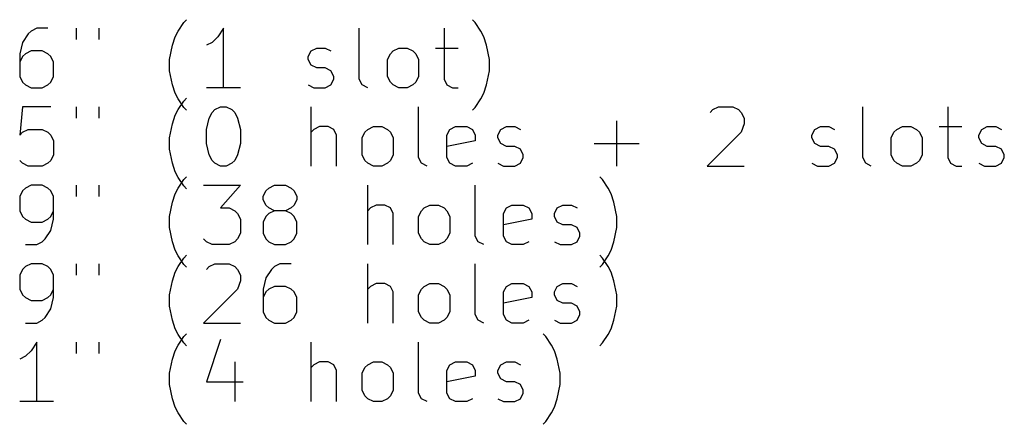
# Model space of a CAD drawing. Extents: x -2 to 131, y -131 to -1.
# Tile 2 of 4: x 30 to 63, y -19 to -5. Entities that reach past the tile are written whole.
import ezdxf

# ---------------------------------------------------------------- set-up
doc = ezdxf.new("R2010")
doc.units = 0
doc.layers.add('BLACK', color=7, linetype='CONTINUOUS')

msp = doc.modelspace()

# ---------------------------------------------------------------- linework, layer by layer
at = {"layer": 'BLACK', "linetype": 'CONTINUOUS'}
for p, q in [((35.464914, -5.410076), (35.65539, -5.124361)), ((35.65539, -5.124361), (35.750629, -5.029123)), ((45.464915, -5.124361), (45.369677, -5.029123)), ((45.655391, -5.410076), (45.464915, -5.124361)), ((30.417294, -5.505314), (30.226818, -5.791028)), ((30.512532, -5.410076), (30.417294, -5.505314)), ((30.703008, -5.314838), (30.512532, -5.410076)), ((31.083961, -5.314838), (30.703008, -5.314838)), ((32.036342, -5.314838), (32.036342, -5.69579)), ((32.798247, -5.314838), (32.798247, -5.69579)), ((35.274438, -5.886266), (35.369676, -5.600552)), ((35.369676, -5.600552), (35.464914, -5.410076)), ((36.798247, -5.600552), (36.607771, -5.791028)), ((36.988723, -5.314838), (36.798247, -5.600552)), ((36.988723, -7.314838), (36.988723, -5.314838)), ((41.560153, -7.029123), (41.560153, -5.314838)), ((44.417296, -5.314838), (44.417296, -7.029123)), ((45.750629, -5.600552), (45.655391, -5.410076)), ((45.845867, -5.886266), (45.750629, -5.600552)), ((30.226818, -5.791028), (30.13158, -6.17198)), ((35.1792, -6.362457), (35.274438, -5.886266)), ((36.607771, -5.791028), (36.417295, -5.886266)), ((45.941105, -6.362457), (45.845867, -5.886266)), ((30.13158, -6.17198), (30.13158, -6.933885)), ((30.226818, -6.267219), (30.13158, -6.457695)), ((30.322056, -6.17198), (30.226818, -6.267219)), ((30.512532, -6.076742), (30.322056, -6.17198)), ((30.893485, -6.076742), (30.512532, -6.076742)), ((31.083961, -6.17198), (30.893485, -6.076742)), ((31.179199, -6.267219), (31.083961, -6.17198)), ((31.274437, -6.457695), (31.179199, -6.267219)), ((39.845867, -6.267219), (39.941105, -6.076742)), ((39.845867, -6.362457), (39.845867, -6.267219)), ((39.941105, -6.076742), (40.131581, -5.981504)), ((40.131581, -5.981504), (40.417295, -5.981504)), ((40.417295, -5.981504), (40.607772, -6.076742)), ((42.512534, -6.362457), (42.607772, -6.17198)), ((42.607772, -6.17198), (42.70301, -6.076742)), ((42.70301, -6.076742), (42.893486, -5.981504)), ((42.893486, -5.981504), (43.179201, -5.981504)), ((43.179201, -5.981504), (43.369677, -6.076742)), ((43.369677, -6.076742), (43.464915, -6.17198)), ((43.464915, -6.17198), (43.560153, -6.362457)), ((44.131582, -5.981504), (44.893486, -5.981504)), ((31.274437, -6.933885), (31.274437, -6.457695)), ((35.1792, -6.743409), (35.1792, -6.362457)), ((39.941105, -6.552933), (39.845867, -6.362457)), ((40.131581, -6.648171), (39.941105, -6.552933)), ((42.512534, -6.933885), (42.512534, -6.362457)), ((43.560153, -6.362457), (43.560153, -6.933885)), ((45.941105, -6.743409), (45.941105, -6.362457)), ((30.13158, -6.933885), (30.226818, -7.124361)), ((31.179199, -7.124361), (31.274437, -6.933885)), ((35.274438, -7.2196), (35.1792, -6.743409)), ((40.417295, -6.648171), (40.131581, -6.648171)), ((40.607772, -6.743409), (40.417295, -6.648171)), ((40.70301, -6.933885), (40.607772, -6.743409)), ((40.70301, -7.029123), (40.70301, -6.933885)), ((42.607772, -7.124361), (42.512534, -6.933885)), ((43.560153, -6.933885), (43.464915, -7.124361)), ((45.845867, -7.2196), (45.941105, -6.743409)), ((30.226818, -7.124361), (30.322056, -7.2196)), ((30.322056, -7.2196), (30.512532, -7.314838)), ((30.893485, -7.314838), (31.083961, -7.2196)), ((31.083961, -7.2196), (31.179199, -7.124361)), ((35.369676, -7.505314), (35.274438, -7.2196)), ((39.845867, -7.2196), (40.036343, -7.314838)), ((40.417295, -7.314838), (40.607772, -7.2196)), ((40.607772, -7.2196), (40.70301, -7.029123)), ((41.655391, -7.2196), (41.560153, -7.029123)), ((41.845867, -7.314838), (41.655391, -7.2196)), ((42.70301, -7.2196), (42.607772, -7.124361)), ((42.893486, -7.314838), (42.70301, -7.2196)), ((43.369677, -7.2196), (43.179201, -7.314838)), ((43.464915, -7.124361), (43.369677, -7.2196)), ((44.417296, -7.029123), (44.512534, -7.2196)), ((44.512534, -7.2196), (44.70301, -7.314838)), ((45.750629, -7.505314), (45.845867, -7.2196)), ((30.512532, -7.314838), (30.893485, -7.314838)), ((35.464914, -7.69579), (35.369676, -7.505314)), ((37.560152, -7.314838), (36.417295, -7.314838)), ((40.036343, -7.314838), (40.417295, -7.314838)), ((43.179201, -7.314838), (42.893486, -7.314838)), ((44.70301, -7.314838), (44.893486, -7.314838)), ((45.655391, -7.69579), (45.750629, -7.505314)), ((35.65539, -7.981504), (35.464914, -7.69579)), ((35.464914, -8.050076), (35.65539, -7.764361)), ((35.65539, -7.764361), (35.750629, -7.669123)), ((45.464915, -7.981504), (45.655391, -7.69579)), ((30.226818, -7.954838), (30.13158, -8.907219)), ((31.179199, -7.954838), (30.226818, -7.954838)), ((32.036342, -7.954838), (32.036342, -8.33579)), ((32.798247, -7.954838), (32.798247, -8.33579)), ((35.274438, -8.526266), (35.369676, -8.240552)), ((35.369676, -8.240552), (35.464914, -8.050076)), ((35.750629, -8.076742), (35.65539, -7.981504)), ((36.512533, -8.33579), (36.607771, -8.145314)), ((36.607771, -8.145314), (36.703009, -8.050076)), ((36.703009, -8.050076), (36.893485, -7.954838)), ((36.893485, -7.954838), (37.083962, -7.954838)), ((37.083962, -7.954838), (37.274438, -8.050076)), ((37.274438, -8.050076), (37.369676, -8.145314)), ((37.369676, -8.145314), (37.464914, -8.33579)), ((39.941105, -9.954838), (39.941105, -7.954838)), ((43.560153, -9.669123), (43.560153, -7.954838)), ((45.369677, -8.076742), (45.464915, -7.981504)), ((53.369678, -8.145314), (53.464916, -8.050076)), ((53.464916, -8.050076), (53.655392, -7.954838)), ((53.655392, -7.954838), (54.131583, -7.954838)), ((54.131583, -7.954838), (54.322059, -8.050076)), ((54.322059, -8.050076), (54.417297, -8.145314)), ((54.417297, -8.145314), (54.512535, -8.33579)), ((58.512536, -9.669123), (58.512536, -7.954838)), ((61.369679, -7.954838), (61.369679, -9.669123)), ((35.1792, -9.002457), (35.274438, -8.526266)), ((36.417295, -8.716742), (36.512533, -8.33579)), ((37.464914, -8.33579), (37.560152, -8.716742)), ((50.226821, -9.954838), (50.226821, -8.431028)), ((54.512535, -8.526266), (54.417297, -8.81198)), ((54.512535, -8.33579), (54.512535, -8.526266)), ((30.13158, -8.907219), (30.226818, -8.81198)), ((30.226818, -8.81198), (30.417294, -8.716742)), ((30.417294, -8.716742), (30.893485, -8.716742)), ((30.893485, -8.716742), (31.083961, -8.81198)), ((31.083961, -8.81198), (31.179199, -8.907219)), ((31.179199, -8.907219), (31.274437, -9.097695)), ((36.417295, -9.192933), (36.417295, -8.716742)), ((37.560152, -8.716742), (37.560152, -9.192933)), ((40.036343, -8.716742), (39.941105, -8.81198)), ((40.226819, -8.621504), (40.036343, -8.716742)), ((40.512534, -8.621504), (40.226819, -8.621504)), ((40.70301, -8.716742), (40.512534, -8.621504)), ((40.798248, -8.907219), (40.70301, -8.716742)), ((40.798248, -9.954838), (40.798248, -8.907219)), ((41.655391, -9.002457), (41.750629, -8.81198)), ((41.750629, -8.81198), (41.845867, -8.716742)), ((41.845867, -8.716742), (42.036343, -8.621504)), ((42.036343, -8.621504), (42.322058, -8.621504)), ((42.322058, -8.621504), (42.512534, -8.716742)), ((42.512534, -8.716742), (42.607772, -8.81198)), ((42.607772, -8.81198), (42.70301, -9.002457)), ((44.512534, -8.907219), (44.607772, -8.716742)), ((44.512534, -9.669123), (44.512534, -8.907219)), ((44.607772, -8.716742), (44.798248, -8.621504)), ((44.798248, -8.621504), (45.179201, -8.621504)), ((45.179201, -8.621504), (45.369677, -8.716742)), ((45.369677, -8.716742), (45.464915, -8.907219)), ((45.464915, -8.907219), (45.464915, -9.097695)), ((46.22682, -8.907219), (46.322058, -8.716742)), ((46.22682, -9.002457), (46.22682, -8.907219)), ((46.322058, -8.716742), (46.512534, -8.621504)), ((46.512534, -8.621504), (46.798248, -8.621504)), ((46.798248, -8.621504), (46.988725, -8.716742)), ((54.417297, -8.81198), (53.27444, -9.954838)), ((56.79825, -8.907219), (56.893488, -8.716742)), ((56.79825, -9.002457), (56.79825, -8.907219)), ((56.893488, -8.716742), (57.083964, -8.621504)), ((57.083964, -8.621504), (57.369678, -8.621504)), ((57.369678, -8.621504), (57.560155, -8.716742)), ((59.464917, -9.002457), (59.560155, -8.81198)), ((59.560155, -8.81198), (59.655393, -8.716742)), ((59.655393, -8.716742), (59.845869, -8.621504)), ((59.845869, -8.621504), (60.131584, -8.621504)), ((60.131584, -8.621504), (60.32206, -8.716742)), ((60.32206, -8.716742), (60.417298, -8.81198)), ((60.417298, -8.81198), (60.512536, -9.002457)), ((61.083965, -8.621504), (61.845869, -8.621504)), ((62.417298, -8.907219), (62.512536, -8.716742)), ((62.417298, -9.002457), (62.417298, -8.907219)), ((62.512536, -8.716742), (62.703012, -8.621504)), ((62.703012, -8.621504), (62.988726, -8.621504)), ((62.988726, -8.621504), (63.179203, -8.716742)), ((31.274437, -9.097695), (31.274437, -9.573885)), ((35.1792, -9.383409), (35.1792, -9.002457)), ((36.512533, -9.573885), (36.417295, -9.192933)), ((37.560152, -9.192933), (37.464914, -9.573885)), ((41.655391, -9.573885), (41.655391, -9.002457)), ((42.70301, -9.002457), (42.70301, -9.573885)), ((45.464915, -9.097695), (44.512534, -9.288171)), ((46.322058, -9.192933), (46.22682, -9.002457)), ((46.512534, -9.288171), (46.322058, -9.192933)), ((49.464916, -9.192933), (50.988726, -9.192933)), ((56.893488, -9.192933), (56.79825, -9.002457)), ((57.083964, -9.288171), (56.893488, -9.192933)), ((59.464917, -9.573885), (59.464917, -9.002457)), ((60.512536, -9.002457), (60.512536, -9.573885)), ((62.512536, -9.192933), (62.417298, -9.002457)), ((62.703012, -9.288171), (62.512536, -9.192933)), ((31.274437, -9.573885), (31.179199, -9.764361)), ((35.274438, -9.8596), (35.1792, -9.383409)), ((36.607771, -9.764361), (36.512533, -9.573885)), ((37.464914, -9.573885), (37.369676, -9.764361)), ((41.750629, -9.764361), (41.655391, -9.573885)), ((42.70301, -9.573885), (42.607772, -9.764361)), ((46.798248, -9.288171), (46.512534, -9.288171)), ((46.988725, -9.383409), (46.798248, -9.288171)), ((47.083963, -9.573885), (46.988725, -9.383409)), ((47.083963, -9.669123), (47.083963, -9.573885)), ((57.369678, -9.288171), (57.083964, -9.288171)), ((57.560155, -9.383409), (57.369678, -9.288171)), ((57.655393, -9.573885), (57.560155, -9.383409)), ((57.655393, -9.669123), (57.655393, -9.573885)), ((59.560155, -9.764361), (59.464917, -9.573885)), ((60.512536, -9.573885), (60.417298, -9.764361)), ((62.988726, -9.288171), (62.703012, -9.288171)), ((63.179203, -9.383409), (62.988726, -9.288171)), ((63.274441, -9.573885), (63.179203, -9.383409)), ((63.274441, -9.669123), (63.274441, -9.573885)), ((30.226818, -9.8596), (30.13158, -9.764361)), ((30.417294, -9.954838), (30.226818, -9.8596)), ((31.083961, -9.8596), (30.893485, -9.954838)), ((31.179199, -9.764361), (31.083961, -9.8596)), ((35.369676, -10.145314), (35.274438, -9.8596)), ((36.703009, -9.8596), (36.607771, -9.764361)), ((36.893485, -9.954838), (36.703009, -9.8596)), ((37.274438, -9.8596), (37.083962, -9.954838)), ((37.369676, -9.764361), (37.274438, -9.8596)), ((41.845867, -9.8596), (41.750629, -9.764361)), ((42.036343, -9.954838), (41.845867, -9.8596)), ((42.512534, -9.8596), (42.322058, -9.954838)), ((42.607772, -9.764361), (42.512534, -9.8596)), ((43.655391, -9.8596), (43.560153, -9.669123)), ((43.845867, -9.954838), (43.655391, -9.8596)), ((44.607772, -9.8596), (44.512534, -9.669123)), ((44.798248, -9.954838), (44.607772, -9.8596)), ((45.369677, -9.8596), (45.179201, -9.954838)), ((46.22682, -9.8596), (46.417296, -9.954838)), ((46.798248, -9.954838), (46.988725, -9.8596)), ((46.988725, -9.8596), (47.083963, -9.669123)), ((56.79825, -9.8596), (56.988726, -9.954838)), ((57.369678, -9.954838), (57.560155, -9.8596)), ((57.560155, -9.8596), (57.655393, -9.669123)), ((58.607774, -9.8596), (58.512536, -9.669123)), ((58.79825, -9.954838), (58.607774, -9.8596)), ((59.655393, -9.8596), (59.560155, -9.764361)), ((59.845869, -9.954838), (59.655393, -9.8596)), ((60.32206, -9.8596), (60.131584, -9.954838)), ((60.417298, -9.764361), (60.32206, -9.8596)), ((61.369679, -9.669123), (61.464917, -9.8596)), ((61.464917, -9.8596), (61.655393, -9.954838)), ((62.417298, -9.8596), (62.607774, -9.954838)), ((62.988726, -9.954838), (63.179203, -9.8596)), ((63.179203, -9.8596), (63.274441, -9.669123)), ((30.893485, -9.954838), (30.417294, -9.954838)), ((35.464914, -10.33579), (35.369676, -10.145314)), ((37.083962, -9.954838), (36.893485, -9.954838)), ((42.322058, -9.954838), (42.036343, -9.954838)), ((45.179201, -9.954838), (44.798248, -9.954838)), ((46.417296, -9.954838), (46.798248, -9.954838)), ((53.27444, -9.954838), (54.512535, -9.954838)), ((56.988726, -9.954838), (57.369678, -9.954838)), ((60.131584, -9.954838), (59.845869, -9.954838)), ((61.655393, -9.954838), (61.845869, -9.954838)), ((62.607774, -9.954838), (62.988726, -9.954838)), ((30.512532, -10.594838), (30.322056, -10.690076)), ((30.893485, -10.594838), (30.512532, -10.594838)), ((31.083961, -10.690076), (30.893485, -10.594838)), ((32.036342, -10.594838), (32.036342, -10.97579)), ((32.798247, -10.594838), (32.798247, -10.97579)), ((35.65539, -10.621504), (35.464914, -10.33579)), ((35.464914, -10.690076), (35.65539, -10.404361)), ((35.65539, -10.404361), (35.750629, -10.309123)), ((36.322057, -10.594838), (37.560152, -10.594838)), ((37.560152, -10.594838), (36.893485, -11.356742)), ((38.512533, -10.690076), (38.703009, -10.594838)), ((38.703009, -10.594838), (39.083962, -10.594838)), ((39.083962, -10.594838), (39.274438, -10.690076)), ((41.845867, -12.594838), (41.845867, -10.594838)), ((45.464915, -12.309123), (45.464915, -10.594838)), ((49.75063, -10.404361), (49.655392, -10.309123)), ((49.941106, -10.690076), (49.75063, -10.404361)), ((30.226818, -10.785314), (30.13158, -10.97579)), ((30.322056, -10.690076), (30.226818, -10.785314)), ((31.179199, -10.785314), (31.083961, -10.690076)), ((31.274437, -10.97579), (31.179199, -10.785314)), ((35.274438, -11.166266), (35.369676, -10.880552)), ((35.369676, -10.880552), (35.464914, -10.690076)), ((35.750629, -10.716742), (35.65539, -10.621504)), ((38.322057, -10.97579), (38.417295, -10.785314)), ((38.417295, -10.785314), (38.512533, -10.690076)), ((39.274438, -10.690076), (39.369676, -10.785314)), ((39.369676, -10.785314), (39.464914, -10.97579)), ((50.036344, -10.880552), (49.941106, -10.690076)), ((50.131582, -11.166266), (50.036344, -10.880552)), ((30.13158, -10.97579), (30.13158, -11.45198)), ((31.274437, -11.737695), (31.274437, -10.97579)), ((35.1792, -11.642457), (35.274438, -11.166266)), ((38.322057, -11.071028), (38.322057, -10.97579)), ((38.417295, -11.261504), (38.322057, -11.071028)), ((38.512533, -11.356742), (38.417295, -11.261504)), ((39.369676, -11.261504), (39.274438, -11.356742)), ((39.464914, -11.071028), (39.369676, -11.261504)), ((39.464914, -10.97579), (39.464914, -11.071028)), ((42.131581, -11.261504), (41.941105, -11.356742)), ((42.417296, -11.261504), (42.131581, -11.261504)), ((42.607772, -11.356742), (42.417296, -11.261504)), ((43.750629, -11.356742), (43.941105, -11.261504)), ((43.941105, -11.261504), (44.22682, -11.261504)), ((44.22682, -11.261504), (44.417296, -11.356742)), ((46.512534, -11.356742), (46.70301, -11.261504)), ((46.70301, -11.261504), (47.083963, -11.261504)), ((47.083963, -11.261504), (47.274439, -11.356742)), ((48.22682, -11.356742), (48.417296, -11.261504)), ((48.417296, -11.261504), (48.70301, -11.261504)), ((48.70301, -11.261504), (48.893487, -11.356742)), ((50.22682, -11.642457), (50.131582, -11.166266)), ((30.13158, -11.45198), (30.226818, -11.642457)), ((31.179199, -11.642457), (31.274437, -11.45198)), ((36.893485, -11.356742), (37.1792, -11.356742)), ((37.1792, -11.356742), (37.369676, -11.45198)), ((37.369676, -11.45198), (37.464914, -11.547219)), ((37.464914, -11.547219), (37.560152, -11.737695)), ((38.512533, -11.547219), (38.417295, -11.642457)), ((38.703009, -11.45198), (38.512533, -11.356742)), ((38.703009, -11.45198), (38.512533, -11.547219)), ((39.083962, -11.45198), (38.703009, -11.45198)), ((39.274438, -11.356742), (39.083962, -11.45198)), ((39.274438, -11.547219), (39.083962, -11.45198)), ((39.369676, -11.642457), (39.274438, -11.547219)), ((41.941105, -11.356742), (41.845867, -11.45198)), ((42.70301, -11.547219), (42.607772, -11.356742)), ((42.70301, -12.594838), (42.70301, -11.547219)), ((43.560153, -11.642457), (43.655391, -11.45198)), ((43.655391, -11.45198), (43.750629, -11.356742)), ((44.417296, -11.356742), (44.512534, -11.45198)), ((44.512534, -11.45198), (44.607772, -11.642457)), ((46.417296, -11.547219), (46.512534, -11.356742)), ((46.417296, -12.309123), (46.417296, -11.547219)), ((47.274439, -11.356742), (47.369677, -11.547219)), ((47.369677, -11.547219), (47.369677, -11.737695)), ((48.131582, -11.547219), (48.22682, -11.356742)), ((48.131582, -11.642457), (48.131582, -11.547219)), ((30.226818, -11.642457), (30.322056, -11.737695)), ((30.322056, -11.737695), (30.512532, -11.832933)), ((30.512532, -11.832933), (30.893485, -11.832933)), ((30.893485, -11.832933), (31.083961, -11.737695)), ((31.083961, -11.737695), (31.179199, -11.642457)), ((31.179199, -12.118647), (31.274437, -11.737695)), ((35.1792, -12.023409), (35.1792, -11.642457)), ((37.560152, -11.737695), (37.560152, -12.213885)), ((38.417295, -11.642457), (38.322057, -11.832933)), ((38.322057, -11.832933), (38.322057, -12.213885)), ((39.464914, -11.832933), (39.369676, -11.642457)), ((39.464914, -12.213885), (39.464914, -11.832933)), ((43.560153, -12.213885), (43.560153, -11.642457)), ((44.607772, -11.642457), (44.607772, -12.213885)), ((47.369677, -11.737695), (46.417296, -11.928171)), ((48.22682, -11.832933), (48.131582, -11.642457)), ((48.417296, -11.928171), (48.22682, -11.832933)), ((48.70301, -11.928171), (48.417296, -11.928171)), ((48.893487, -12.023409), (48.70301, -11.928171)), ((50.22682, -12.023409), (50.22682, -11.642457)), ((30.988723, -12.404361), (31.179199, -12.118647)), ((35.274438, -12.4996), (35.1792, -12.023409)), ((37.560152, -12.213885), (37.464914, -12.404361)), ((38.322057, -12.213885), (38.417295, -12.404361)), ((39.369676, -12.404361), (39.464914, -12.213885)), ((43.655391, -12.404361), (43.560153, -12.213885)), ((44.607772, -12.213885), (44.512534, -12.404361)), ((48.988725, -12.213885), (48.893487, -12.023409)), ((48.988725, -12.309123), (48.988725, -12.213885)), ((50.131582, -12.4996), (50.22682, -12.023409)), ((30.703008, -12.594838), (30.893485, -12.4996)), ((30.893485, -12.4996), (30.988723, -12.404361)), ((35.369676, -12.785314), (35.274438, -12.4996)), ((36.417295, -12.4996), (36.322057, -12.404361)), ((36.607771, -12.594838), (36.417295, -12.4996)), ((37.369676, -12.4996), (37.1792, -12.594838)), ((37.464914, -12.404361), (37.369676, -12.4996)), ((38.417295, -12.404361), (38.512533, -12.4996)), ((38.512533, -12.4996), (38.703009, -12.594838)), ((39.083962, -12.594838), (39.274438, -12.4996)), ((39.274438, -12.4996), (39.369676, -12.404361)), ((43.750629, -12.4996), (43.655391, -12.404361)), ((43.941105, -12.594838), (43.750629, -12.4996)), ((44.417296, -12.4996), (44.22682, -12.594838)), ((44.512534, -12.404361), (44.417296, -12.4996)), ((45.560153, -12.4996), (45.464915, -12.309123)), ((45.750629, -12.594838), (45.560153, -12.4996)), ((46.512534, -12.4996), (46.417296, -12.309123)), ((46.70301, -12.594838), (46.512534, -12.4996)), ((47.274439, -12.4996), (47.083963, -12.594838)), ((48.131582, -12.4996), (48.322058, -12.594838)), ((48.70301, -12.594838), (48.893487, -12.4996)), ((48.893487, -12.4996), (48.988725, -12.309123)), ((50.036344, -12.785314), (50.131582, -12.4996)), ((30.322056, -12.594838), (30.703008, -12.594838)), ((35.464914, -12.97579), (35.369676, -12.785314)), ((37.1792, -12.594838), (36.607771, -12.594838)), ((38.703009, -12.594838), (39.083962, -12.594838)), ((44.22682, -12.594838), (43.941105, -12.594838)), ((47.083963, -12.594838), (46.70301, -12.594838)), ((48.322058, -12.594838), (48.70301, -12.594838)), ((49.941106, -12.97579), (50.036344, -12.785314)), ((30.512532, -13.234838), (30.322056, -13.330076)), ((30.893485, -13.234838), (30.512532, -13.234838)), ((31.083961, -13.330076), (30.893485, -13.234838)), ((32.036342, -13.234838), (32.036342, -13.61579)), ((32.798247, -13.234838), (32.798247, -13.61579)), ((35.65539, -13.261504), (35.464914, -12.97579)), ((35.464914, -13.330076), (35.65539, -13.044361)), ((35.65539, -13.044361), (35.750629, -12.949123)), ((36.512533, -13.330076), (36.703009, -13.234838)), ((36.703009, -13.234838), (37.1792, -13.234838)), ((37.1792, -13.234838), (37.369676, -13.330076)), ((38.893485, -13.234838), (38.703009, -13.330076)), ((39.274438, -13.234838), (38.893485, -13.234838)), ((41.845867, -15.234838), (41.845867, -13.234838)), ((45.464915, -14.949123), (45.464915, -13.234838)), ((49.75063, -13.044361), (49.655392, -12.949123)), ((49.75063, -13.261504), (49.941106, -12.97579)), ((49.941106, -13.330076), (49.75063, -13.044361)), ((30.226818, -13.425314), (30.13158, -13.61579)), ((30.322056, -13.330076), (30.226818, -13.425314)), ((31.179199, -13.425314), (31.083961, -13.330076)), ((31.274437, -13.61579), (31.179199, -13.425314)), ((35.274438, -13.806266), (35.369676, -13.520552)), ((35.369676, -13.520552), (35.464914, -13.330076)), ((35.750629, -13.356742), (35.65539, -13.261504)), ((36.417295, -13.425314), (36.512533, -13.330076)), ((37.369676, -13.330076), (37.464914, -13.425314)), ((37.464914, -13.425314), (37.560152, -13.61579)), ((38.607771, -13.425314), (38.417295, -13.711028)), ((38.703009, -13.330076), (38.607771, -13.425314)), ((49.655392, -13.356742), (49.75063, -13.261504)), ((50.036344, -13.520552), (49.941106, -13.330076)), ((50.131582, -13.806266), (50.036344, -13.520552)), ((30.13158, -13.61579), (30.13158, -14.09198)), ((31.274437, -14.377695), (31.274437, -13.61579)), ((35.1792, -14.282457), (35.274438, -13.806266)), ((37.560152, -13.806266), (37.464914, -14.09198)), ((37.560152, -13.61579), (37.560152, -13.806266)), ((38.417295, -13.711028), (38.322057, -14.09198)), ((42.131581, -13.901504), (41.941105, -13.996742)), ((42.417296, -13.901504), (42.131581, -13.901504)), ((42.607772, -13.996742), (42.417296, -13.901504)), ((43.750629, -13.996742), (43.941105, -13.901504)), ((43.941105, -13.901504), (44.22682, -13.901504)), ((44.22682, -13.901504), (44.417296, -13.996742)), ((46.512534, -13.996742), (46.70301, -13.901504)), ((46.70301, -13.901504), (47.083963, -13.901504)), ((47.083963, -13.901504), (47.274439, -13.996742)), ((48.22682, -13.996742), (48.417296, -13.901504)), ((48.417296, -13.901504), (48.70301, -13.901504)), ((48.70301, -13.901504), (48.893487, -13.996742)), ((50.22682, -14.282457), (50.131582, -13.806266)), ((30.13158, -14.09198), (30.226818, -14.282457)), ((31.179199, -14.282457), (31.274437, -14.09198)), ((37.464914, -14.09198), (36.322057, -15.234838)), ((38.322057, -14.09198), (38.322057, -14.853885)), ((38.417295, -14.187219), (38.322057, -14.377695)), ((38.512533, -14.09198), (38.417295, -14.187219)), ((38.703009, -13.996742), (38.512533, -14.09198)), ((39.083962, -13.996742), (38.703009, -13.996742)), ((39.274438, -14.09198), (39.083962, -13.996742)), ((39.369676, -14.187219), (39.274438, -14.09198)), ((39.464914, -14.377695), (39.369676, -14.187219)), ((41.941105, -13.996742), (41.845867, -14.09198)), ((42.70301, -14.187219), (42.607772, -13.996742)), ((42.70301, -15.234838), (42.70301, -14.187219)), ((43.560153, -14.282457), (43.655391, -14.09198)), ((43.655391, -14.09198), (43.750629, -13.996742)), ((44.417296, -13.996742), (44.512534, -14.09198)), ((44.512534, -14.09198), (44.607772, -14.282457)), ((46.417296, -14.187219), (46.512534, -13.996742)), ((46.417296, -14.949123), (46.417296, -14.187219)), ((47.274439, -13.996742), (47.369677, -14.187219)), ((47.369677, -14.187219), (47.369677, -14.377695)), ((48.131582, -14.187219), (48.22682, -13.996742)), ((48.131582, -14.282457), (48.131582, -14.187219)), ((30.226818, -14.282457), (30.322056, -14.377695)), ((30.322056, -14.377695), (30.512532, -14.472933)), ((30.512532, -14.472933), (30.893485, -14.472933)), ((30.893485, -14.472933), (31.083961, -14.377695)), ((31.083961, -14.377695), (31.179199, -14.282457)), ((31.179199, -14.758647), (31.274437, -14.377695)), ((35.1792, -14.663409), (35.1792, -14.282457)), ((39.464914, -14.853885), (39.464914, -14.377695)), ((43.560153, -14.853885), (43.560153, -14.282457)), ((44.607772, -14.282457), (44.607772, -14.853885)), ((47.369677, -14.377695), (46.417296, -14.568171)), ((48.22682, -14.472933), (48.131582, -14.282457)), ((48.417296, -14.568171), (48.22682, -14.472933)), ((48.70301, -14.568171), (48.417296, -14.568171)), ((48.893487, -14.663409), (48.70301, -14.568171)), ((50.22682, -14.663409), (50.22682, -14.282457)), ((30.988723, -15.044361), (31.179199, -14.758647)), ((35.274438, -15.1396), (35.1792, -14.663409)), ((38.322057, -14.853885), (38.417295, -15.044361)), ((39.369676, -15.044361), (39.464914, -14.853885)), ((43.655391, -15.044361), (43.560153, -14.853885)), ((44.607772, -14.853885), (44.512534, -15.044361)), ((48.988725, -14.853885), (48.893487, -14.663409)), ((48.988725, -14.949123), (48.988725, -14.853885)), ((50.131582, -15.1396), (50.22682, -14.663409)), ((30.322056, -15.234838), (30.703008, -15.234838)), ((30.703008, -15.234838), (30.893485, -15.1396)), ((30.893485, -15.1396), (30.988723, -15.044361)), ((35.369676, -15.425314), (35.274438, -15.1396)), ((36.322057, -15.234838), (37.560152, -15.234838)), ((38.417295, -15.044361), (38.512533, -15.1396)), ((38.512533, -15.1396), (38.703009, -15.234838)), ((38.703009, -15.234838), (39.083962, -15.234838)), ((39.083962, -15.234838), (39.274438, -15.1396)), ((39.274438, -15.1396), (39.369676, -15.044361)), ((43.750629, -15.1396), (43.655391, -15.044361)), ((43.941105, -15.234838), (43.750629, -15.1396)), ((44.22682, -15.234838), (43.941105, -15.234838)), ((44.417296, -15.1396), (44.22682, -15.234838)), ((44.512534, -15.044361), (44.417296, -15.1396)), ((45.560153, -15.1396), (45.464915, -14.949123)), ((45.750629, -15.234838), (45.560153, -15.1396)), ((46.512534, -15.1396), (46.417296, -14.949123)), ((46.70301, -15.234838), (46.512534, -15.1396)), ((47.083963, -15.234838), (46.70301, -15.234838)), ((47.274439, -15.1396), (47.083963, -15.234838)), ((48.131582, -15.1396), (48.322058, -15.234838)), ((48.322058, -15.234838), (48.70301, -15.234838)), ((48.70301, -15.234838), (48.893487, -15.1396)), ((48.893487, -15.1396), (48.988725, -14.949123)), ((50.036344, -15.425314), (50.131582, -15.1396)), ((35.464914, -15.61579), (35.369676, -15.425314)), ((49.941106, -15.61579), (50.036344, -15.425314)), ((30.703008, -15.874838), (30.512532, -16.160552)), ((30.703008, -17.874838), (30.703008, -15.874838)), ((32.036342, -15.874838), (32.036342, -16.25579)), ((32.798247, -15.874838), (32.798247, -16.25579)), ((35.65539, -15.901504), (35.464914, -15.61579)), ((35.464914, -15.970076), (35.65539, -15.684361)), ((35.65539, -15.684361), (35.750629, -15.589123)), ((35.750629, -15.996742), (35.65539, -15.901504)), ((36.893485, -15.7796), (36.417295, -17.208171)), ((39.941105, -17.874838), (39.941105, -15.874838)), ((43.560153, -17.589123), (43.560153, -15.874838)), ((47.845868, -15.684361), (47.75063, -15.589123)), ((48.036344, -15.970076), (47.845868, -15.684361)), ((49.655392, -15.996742), (49.75063, -15.901504)), ((49.75063, -15.901504), (49.941106, -15.61579)), ((30.512532, -16.160552), (30.322056, -16.351028)), ((35.274438, -16.446266), (35.369676, -16.160552)), ((35.369676, -16.160552), (35.464914, -15.970076)), ((48.131582, -16.160552), (48.036344, -15.970076)), ((48.22682, -16.446266), (48.131582, -16.160552)), ((30.322056, -16.351028), (30.13158, -16.446266)), ((35.1792, -16.922457), (35.274438, -16.446266)), ((37.369676, -16.541504), (37.369676, -17.874838)), ((40.226819, -16.541504), (40.036343, -16.636742)), ((40.512534, -16.541504), (40.226819, -16.541504)), ((40.70301, -16.636742), (40.512534, -16.541504)), ((41.845867, -16.636742), (42.036343, -16.541504)), ((42.036343, -16.541504), (42.322058, -16.541504)), ((42.322058, -16.541504), (42.512534, -16.636742)), ((44.607772, -16.636742), (44.798248, -16.541504)), ((44.798248, -16.541504), (45.179201, -16.541504)), ((45.179201, -16.541504), (45.369677, -16.636742)), ((46.322058, -16.636742), (46.512534, -16.541504)), ((46.512534, -16.541504), (46.798248, -16.541504)), ((46.798248, -16.541504), (46.988725, -16.636742)), ((48.322058, -16.922457), (48.22682, -16.446266)), ((40.036343, -16.636742), (39.941105, -16.73198)), ((40.798248, -16.827219), (40.70301, -16.636742)), ((40.798248, -17.874838), (40.798248, -16.827219)), ((41.655391, -16.922457), (41.750629, -16.73198)), ((41.750629, -16.73198), (41.845867, -16.636742)), ((42.512534, -16.636742), (42.607772, -16.73198)), ((42.607772, -16.73198), (42.70301, -16.922457)), ((44.512534, -16.827219), (44.607772, -16.636742)), ((44.512534, -17.589123), (44.512534, -16.827219)), ((45.369677, -16.636742), (45.464915, -16.827219)), ((45.464915, -16.827219), (45.464915, -17.017695)), ((46.22682, -16.827219), (46.322058, -16.636742)), ((46.22682, -16.922457), (46.22682, -16.827219)), ((35.1792, -17.303409), (35.1792, -16.922457)), ((36.417295, -17.208171), (37.65539, -17.208171)), ((41.655391, -17.493885), (41.655391, -16.922457)), ((42.70301, -16.922457), (42.70301, -17.493885)), ((45.464915, -17.017695), (44.512534, -17.208171)), ((46.322058, -17.112933), (46.22682, -16.922457)), ((46.512534, -17.208171), (46.322058, -17.112933)), ((46.798248, -17.208171), (46.512534, -17.208171)), ((46.988725, -17.303409), (46.798248, -17.208171)), ((48.322058, -17.303409), (48.322058, -16.922457)), ((35.274438, -17.7796), (35.1792, -17.303409)), ((41.750629, -17.684361), (41.655391, -17.493885)), ((42.70301, -17.493885), (42.607772, -17.684361)), ((47.083963, -17.493885), (46.988725, -17.303409)), ((47.083963, -17.589123), (47.083963, -17.493885)), ((48.22682, -17.7796), (48.322058, -17.303409)), ((31.274437, -17.874838), (30.13158, -17.874838)), ((35.369676, -18.065314), (35.274438, -17.7796)), ((41.845867, -17.7796), (41.750629, -17.684361)), ((42.036343, -17.874838), (41.845867, -17.7796)), ((42.322058, -17.874838), (42.036343, -17.874838)), ((42.512534, -17.7796), (42.322058, -17.874838)), ((42.607772, -17.684361), (42.512534, -17.7796)), ((43.655391, -17.7796), (43.560153, -17.589123)), ((43.845867, -17.874838), (43.655391, -17.7796)), ((44.607772, -17.7796), (44.512534, -17.589123)), ((44.798248, -17.874838), (44.607772, -17.7796)), ((45.179201, -17.874838), (44.798248, -17.874838)), ((45.369677, -17.7796), (45.179201, -17.874838)), ((46.22682, -17.7796), (46.417296, -17.874838)), ((46.417296, -17.874838), (46.798248, -17.874838)), ((46.798248, -17.874838), (46.988725, -17.7796)), ((46.988725, -17.7796), (47.083963, -17.589123)), ((48.131582, -18.065314), (48.22682, -17.7796)), ((35.464914, -18.25579), (35.369676, -18.065314)), ((48.036344, -18.25579), (48.131582, -18.065314)), ((35.65539, -18.541504), (35.464914, -18.25579)), ((35.750629, -18.636742), (35.65539, -18.541504)), ((47.75063, -18.636742), (47.845868, -18.541504)), ((47.845868, -18.541504), (48.036344, -18.25579))]:
    msp.add_line(p, q, dxfattribs=at)

doc.saveas('drawing.dxf')
